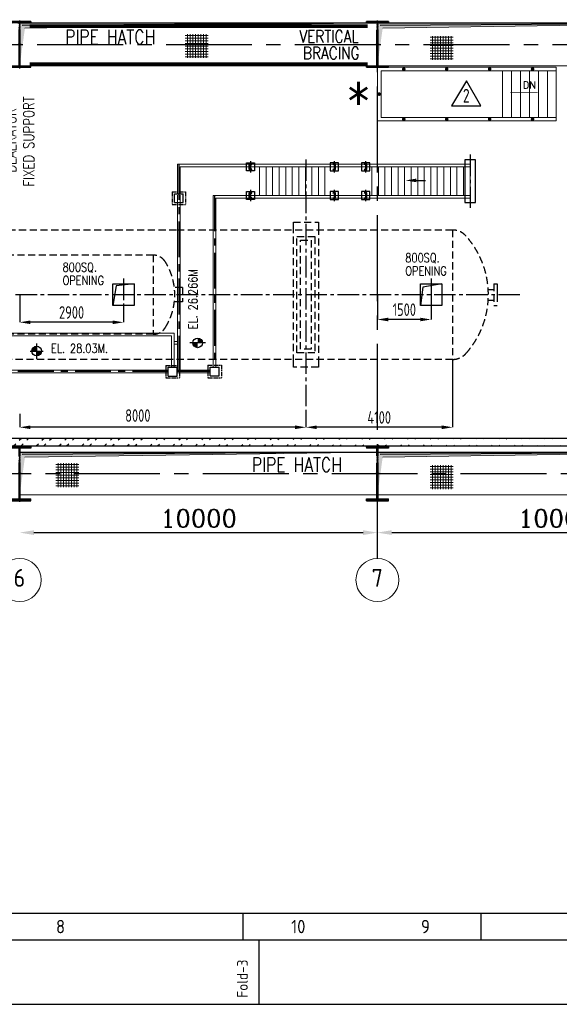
# Model space of a CAD drawing. Extents: x -287416 to 4934791, y -504132 to 1826789.
# Tile 89 of 256: x 42063 to 57147, y 146322 to 173857. Entities that reach past the tile are written whole.
import ezdxf
from ezdxf.enums import TextEntityAlignment as Align

# ---------------------------------------------------------------- set-up
doc = ezdxf.new("R2010")
doc.units = 0
doc.header["$LTSCALE"] = 800
doc.header["$MEASUREMENT"] = 0
for name, pattern in [('CENTER', [2, 1.25, -0.25, 0.25, -0.25]), ('CENTER2', [1.125, 0.75, -0.125, 0.125, -0.125]), ('CONTINOUS', [0]), ('DASHDOT', [1, 0.5, -0.25, 0, -0.25]), ('HIDDEN', [0.375, 0.25, -0.125])]:
    doc.linetypes.add(name, pattern=pattern)
doc.layers.get('0').update_dxf_attribs({"linetype": 'CONTINUOUS'})
doc.layers.get('DEFPOINTS').update_dxf_attribs({"linetype": 'CONTINUOUS'})
for name, color, linetype in [('CEN', 2, 'CENTER'), ('CL', 2, 'CENTER2'), ('COL', 1, 'CENTER'), ('GRID', 8, 'CENTER'), ('HANGERS', 1, 'CONTINUOUS'), ('HATCH', 9, 'CONTINUOUS'), ('MECH_EQ', 251, 'HIDDEN'), ('OBN', 1, 'CONTINUOUS'), ('PIPE', 1, 'CONTINUOUS'), ('REV3', 2, 'CONTINUOUS'), ('STR', 2, 'CONTINUOUS'), ('WALL', 6, 'CONTINUOUS')]:
    doc.layers.add(name, color=color, linetype=linetype)
for name, color, linetype, lineweight in [('DIM', 4, 'CONTINUOUS', 15), ('DOOR', 235, 'CONTINUOUS', 13), ('PIPE OPENING HATCH', 7, 'CONTINUOUS', 13), ('STEEL', 6, 'CONTINUOUS', 15), ('T', 3, 'CONTINUOUS', 15), ('TEXT', 3, 'CONTINUOUS', 15)]:
    doc.layers.add(name, color=color, linetype=linetype, lineweight=lineweight)
doc.styles.add('ROMANC', font='romanc')
doc.styles.add('ROMAND', font='romand')
doc.styles.add('ROMANS', font='ISO9.shx', dxfattribs={"width": 0.8})
doc.styles.add('S1', font='SIMPLEX.SHX', dxfattribs={"height": 200})
doc.styles.add('S3', font='ROMANS1.SHX', dxfattribs={"width": 0.8})
doc.styles.get("Standard").update_dxf_attribs({"font": 'ISO9'})
doc.dimstyles.new('STANDARD$0', dxfattribs={"dimtxt": 250, "dimasz": 200, "dimexe": 0, "dimexo": 0, "dimgap": 100, "dimtad": 1, "dimdec": 0, "dimzin": 0, "dimdsep": 46, "dimtxsty": 'S1', "dimcen": 0, "dimadec": 0, "dimazin": 0, "dimtfac": 1, "dimtdec": 0, "dimtmove": 2, "dimatfit": 3, "dimfxl": 1, "dimtolj": 1, "dimtzin": 0, "dimarcsym": 0})

# ---------------------------------------------------------------- blocks, each defined once
blk = doc.blocks.new('*D796')
at = {"layer": 'DEFPOINTS', "color": 0, "linetype": 'Continuous', "transparency": 16777216}
for p in [(42063, 159513), (52063, 159513), (52063, 159513)]:
    blk.add_point(p, dxfattribs=at)
at = {"layer": 'DIM', "color": 4, "linetype": 'Continuous', "lineweight": -2, "transparency": 16777216}
blk.add_line((42463, 159513), (51663, 159513), dxfattribs=at)
at = {"layer": 'DIM', "color": 4, "linetype": 'Continuous', "transparency": 16777216}
for points in [[(42463, 159579), (42463, 159446), (42063, 159513)], [(51663, 159579), (51663, 159446), (52063, 159513)]]:
    blk.add_solid(points, dxfattribs=at)
at = {"layer": 'DIM', "linetype": 'Continuous', "transparency": 16777216, "insert": (47063, 159913), "char_height": 500, "attachment_point": 5, "style": 'ROMANC'}
blk.add_mtext('\\A1;10000', dxfattribs=at)
blk = doc.blocks.new('*D797')
at = {"layer": 'DEFPOINTS', "color": 0, "linetype": 'Continuous', "transparency": 16777216}
for p in [(52063, 159513), (62063, 159513), (62063, 159513)]:
    blk.add_point(p, dxfattribs=at)
at = {"layer": 'DIM', "linetype": 'Continuous', "lineweight": -2, "transparency": 16777216}
for p, q in [((52063, 159513), (52063, 159513)), ((62063, 159513), (62063, 159513))]:
    blk.add_line(p, q, dxfattribs=at)
at = {"layer": 'DIM', "color": 4, "linetype": 'Continuous', "lineweight": -2, "transparency": 16777216}
blk.add_line((52463, 159513), (61663, 159513), dxfattribs=at)
at = {"layer": 'DIM', "color": 4, "linetype": 'Continuous', "transparency": 16777216}
for points in [[(52463, 159580), (52463, 159447), (52063, 159513)], [(61663, 159580), (61663, 159447), (62063, 159513)]]:
    blk.add_solid(points, dxfattribs=at)
at = {"layer": 'DIM', "linetype": 'Continuous', "transparency": 16777216, "insert": (57063, 159913), "char_height": 500, "attachment_point": 5, "style": 'ROMANC'}
blk.add_mtext('\\A1;10000', dxfattribs=at)
blk = doc.blocks.new('A$C1C927E47')
at = {"layer": 'COL'}
h = blk.add_hatch(dxfattribs=at)
h.set_pattern_fill('ANSI31', color=256, scale=100, style=0)
h.paths.add_polyline_path([(16, 0), (0, 0), (0, -710), (16, -710)])
h.paths.add_polyline_path([(16, 710), (0, 710), (0, 0), (16, 0)])
h.paths.add_polyline_path([(0, 710), (-16, 710), (-16, 0), (0, 0)])
h.paths.add_polyline_path([(0, 0), (-16, 0), (-16, -710), (0, -710)])
h.paths.add_polyline_path([(-310, -710), (-310, -760), (0, -760), (0, -710)])
h.paths.add_polyline_path([(310, -760), (310, -710), (0, -710), (0, -760)])
h.paths.add_polyline_path([(310, 710), (310, 760), (0, 760), (0, 710)])
h.paths.add_polyline_path([(-310, 760), (-310, 710), (0, 710), (0, 760)])
for p, q in [((310, 760), (-310, 760)), ((-310, 760), (-310, 710)), ((310, 710), (-310, 710)), ((-16, -710), (-16, 710)), ((16, -710), (16, 710)), ((310, 760), (310, 710)), ((-310, -710), (310, -710)), ((-310, -760), (-310, -710)), ((-310, -760), (310, -760)), ((310, -760), (310, -710))]:
    blk.add_line(p, q, dxfattribs=at)
at = {"layer": 'COL', "color": 2}
for p, q in [((0, -792), (0, 792)), ((44, 0), (-44, 0)), ((44, 0), (-44, 0))]:
    blk.add_line(p, q, dxfattribs=at)
blk = doc.blocks.new('A$C14326149')
at = {"layer": 'COL'}
h = blk.add_hatch(dxfattribs=at)
h.set_pattern_fill('ANSI31', color=256, scale=100, style=0)
h.paths.add_polyline_path([(310, 640), (0, 640), (0, 600), (310, 600)])
h.paths.add_polyline_path([(0, 600), (0, 640), (-310, 640), (-310, 600)])
h.paths.add_polyline_path([(0, -640), (0, -600), (-310, -600), (-310, -640)])
h.paths.add_polyline_path([(0, -600), (0, -640), (310, -640), (310, -600)])
h.paths.add_polyline_path([(-16, 0), (0, 0), (0, 600), (-16, 600)])
h.paths.add_polyline_path([(0, 0), (16, 0), (16, 600), (0, 600)])
h.paths.add_polyline_path([(16, 0), (0, 0), (0, -600), (16, -600)])
h.paths.add_polyline_path([(-16, -600), (0, -600), (0, 0), (-16, 0)])
for p, q in [((310, 640), (-310, 640)), ((-310, 640), (-310, 600)), ((310, 600), (-310, 600)), ((-16, -600), (-16, 600)), ((16, -600), (16, 600)), ((310, 640), (310, 600)), ((-310, -600), (310, -600)), ((-310, -640), (-310, -600)), ((-310, -640), (310, -640)), ((310, -640), (310, -600))]:
    blk.add_line(p, q, dxfattribs=at)
at = {"layer": 'COL', "color": 2}
for p, q in [((0, -672), (0, 672)), ((44, 0), (-44, 0))]:
    blk.add_line(p, q, dxfattribs=at)
blk = doc.blocks.new('*D821')
at = {"layer": 'DEFPOINTS', "color": 0, "transparency": 16777216}
for p in [(42063, 162831), (50063, 162874), (42063, 162459)]:
    blk.add_point(p, dxfattribs=at)
at = {"layer": 'DIM', "color": 9, "lineweight": -2, "transparency": 16777216}
for p, q in [((42063, 162831), (42063, 162459)), ((50063, 162874), (50063, 162459)), ((49763, 162459), (42363, 162459))]:
    blk.add_line(p, q, dxfattribs=at)
at = {"layer": 'DIM', "color": 9, "transparency": 16777216}
for points in [[(42363, 162509), (42363, 162409), (42063, 162459)], [(49763, 162509), (49763, 162409), (50063, 162459)]]:
    blk.add_solid(points, dxfattribs=at)
at = {"layer": 'DIM', "transparency": 16777216, "insert": (45366, 162787), "char_height": 350, "attachment_point": 5, "style": 'ROMANS'}
blk.add_mtext('\\A1;8000', dxfattribs=at)
blk = doc.blocks.new('*D822')
at = {"layer": 'DEFPOINTS', "color": 0, "transparency": 16777216}
for p in [(54163, 164348), (50063, 162874), (50063, 162459)]:
    blk.add_point(p, dxfattribs=at)
at = {"layer": 'DIM', "color": 9, "lineweight": -2, "transparency": 16777216}
for p, q in [((54163, 164348), (54163, 162459)), ((50063, 162874), (50063, 162459)), ((53863, 162459), (50363, 162459))]:
    blk.add_line(p, q, dxfattribs=at)
at = {"layer": 'DIM', "color": 9, "transparency": 16777216}
for points in [[(50363, 162509), (50363, 162409), (50063, 162459)], [(53863, 162509), (53863, 162409), (54163, 162459)]]:
    blk.add_solid(points, dxfattribs=at)
at = {"layer": 'DIM', "transparency": 16777216, "insert": (52113, 162734), "char_height": 350, "attachment_point": 5, "style": 'ROMANS'}
blk.add_mtext('\\A1;4100', dxfattribs=at)
blk = doc.blocks.new('*D872')
at = {"layer": 'DEFPOINTS', "color": 0, "transparency": 16777216}
for p in [(42064, 166181), (44964, 165866), (42064, 165395)]:
    blk.add_point(p, dxfattribs=at)
at = {"layer": 'DIM', "color": 9, "lineweight": -2, "transparency": 16777216}
for p, q in [((42064, 166181), (42064, 165395)), ((44964, 165866), (44964, 165395)), ((44664, 165395), (42364, 165395))]:
    blk.add_line(p, q, dxfattribs=at)
at = {"layer": 'DIM', "color": 9, "transparency": 16777216}
for points in [[(42364, 165445), (42364, 165345), (42064, 165395)], [(44664, 165445), (44664, 165345), (44964, 165395)]]:
    blk.add_solid(points, dxfattribs=at)
at = {"layer": 'DIM', "transparency": 16777216, "insert": (43514, 165670), "char_height": 350, "attachment_point": 5, "style": 'ROMANS'}
blk.add_mtext('\\A1;2900', dxfattribs=at)
blk = doc.blocks.new('*D873')
at = {"layer": 'DEFPOINTS', "color": 0, "transparency": 16777216}
for p in [(52064, 166166), (53564, 166166), (52064, 165473)]:
    blk.add_point(p, dxfattribs=at)
at = {"layer": 'DIM', "color": 9, "lineweight": -2, "transparency": 16777216}
for p, q in [((52064, 166166), (52064, 165473)), ((53564, 166166), (53564, 165473)), ((53264, 165473), (52364, 165473))]:
    blk.add_line(p, q, dxfattribs=at)
at = {"layer": 'DIM', "color": 9, "transparency": 16777216}
for points in [[(52364, 165523), (52364, 165423), (52064, 165473)], [(53264, 165523), (53264, 165423), (53564, 165473)]]:
    blk.add_solid(points, dxfattribs=at)
at = {"layer": 'DIM', "transparency": 16777216, "insert": (52814, 165748), "char_height": 350, "attachment_point": 5, "style": 'ROMANS'}
blk.add_mtext('\\A1;1500', dxfattribs=at)
blk = doc.blocks.new('A$C731D3036')
for p, q in [((-2590.23, 37.8), (-251.24, 37.8)), ((-1407.4, 37.79), (-1407.4, 26.67)), ((-1308.88, 37.79), (-1308.88, 26.67)), ((-1400.73, 0), (-1400.73, 26.68))]:
    blk.add_line(p, q)
for points in [[(0, 1869.86), (-2643.59, 1869.86), (-2643.59, 0), (0, 0)], [(-26.68, 1843.18), (-2616.91, 1843.18), (-2616.91, 26.68), (-26.68, 26.68)]]:
    blk.add_lwpolyline(points, close=True)
for s, height, p in [('8', 5.56, (-1482.99, 32.23)), ('10', 5.558, (-1384.48, 32.23)), ('9', 5.56, (-1331.8, 32.23))]:
    blk.add_text(s, height=height).set_placement(p, align=Align.MIDDLE)
blk.add_text('Fold-3', height=4.447, rotation=90).set_placement((-1405.41, 2.74))
blk = doc.blocks.new('A$C10F2367A')
at = {"layer": 'CEN'}
for p, q in [((-5550, 3650), (-5550, -2112)), ((-4550, 2775), (-4550, -2023)), ((-5850, -2150), (-14610, -2150)), ((-4675, -2150), (-5600, -2150))]:
    blk.add_line(p, q, dxfattribs=at)
at = {"layer": 'PIPE', "color": 2, "linetype": 'CENTER2'}
for p, q in [((2590, 3917), (2590, 2433)), ((-3548, 3732), (-3548, 3418)), ((-1207, 3732), (-1207, 3418)), ((-332, 3732), (-332, 3418)), ((-3548, 2932), (-3548, 2617)), ((-1207, 2932), (-1207, 2618)), ((-332, 2932), (-332, 2618)), ((-14800, -1823), (-14800, -2477)), ((-10675, -1899), (-10675, -2401))]:
    blk.add_line(p, q, dxfattribs=at)
at = {"layer": 'PIPE', "color": 4}
for p, q in [((-3585, 3500), (-3585, 3650)), ((-3585, 3650), (-3510, 3650)), ((-3575, 3510), (-3575, 3640)), ((-3575, 3640), (-3520, 3640)), ((-3510, 3650), (-3510, 3650)), ((-1169, 3650), (-1244, 3650)), ((-1244, 3650), (-1244, 3650)), ((-1179, 3640), (-1234, 3640)), ((-1179, 3510), (-1179, 3640)), ((-1169, 3500), (-1169, 3650)), ((-294, 3650), (-369, 3650)), ((-369, 3650), (-369, 3650)), ((-304, 3640), (-359, 3640)), ((-304, 3510), (-304, 3640)), ((-294, 3500), (-294, 3650)), ((-3510, 3500), (-3585, 3500)), ((-3520, 3510), (-3575, 3510)), ((-3510, 3500), (-3510, 3500)), ((-1244, 3500), (-1169, 3500)), ((-1244, 3500), (-1244, 3500)), ((-1234, 3510), (-1179, 3510)), ((-369, 3500), (-294, 3500)), ((-369, 3500), (-369, 3500)), ((-359, 3510), (-304, 3510)), ((-5676, 2575), (-5676, 2825)), ((-5676, 2825), (-5426, 2825)), ((-5426, 2575), (-5426, 2825)), ((-3585, 2700), (-3585, 2850)), ((-3585, 2850), (-3510, 2850)), ((-3575, 2710), (-3575, 2840)), ((-3575, 2840), (-3520, 2840)), ((-3510, 2850), (-3510, 2850)), ((-1169, 2850), (-1244, 2850)), ((-1244, 2850), (-1244, 2850)), ((-1179, 2840), (-1234, 2840)), ((-1179, 2710), (-1179, 2840)), ((-1169, 2700), (-1169, 2850)), ((-294, 2850), (-369, 2850)), ((-369, 2850), (-369, 2850)), ((-304, 2840), (-359, 2840)), ((-304, 2710), (-304, 2840)), ((-294, 2700), (-294, 2850)), ((-5676, 2575), (-5426, 2575)), ((-3510, 2700), (-3585, 2700)), ((-3520, 2710), (-3575, 2710)), ((-3510, 2700), (-3510, 2700)), ((-1244, 2700), (-1169, 2700)), ((-1244, 2700), (-1244, 2700)), ((-1234, 2710), (-1179, 2710)), ((-369, 2700), (-294, 2700)), ((-369, 2700), (-369, 2700)), ((-359, 2710), (-304, 2710)), ((-10800, -2275), (-10800, -2025)), ((-10800, -2025), (-10550, -2025)), ((-10550, -2275), (-10550, -2025)), ((-5850, -2275), (-5850, -2025)), ((-5850, -2025), (-5600, -2025)), ((-5600, -2275), (-5600, -2025)), ((-4675, -2273), (-4675, -2023)), ((-4675, -2023), (-4425, -2023)), ((-4425, -2273), (-4425, -2023)), ((-10800, -2275), (-10550, -2275)), ((-5850, -2275), (-5600, -2275)), ((-4675, -2273), (-4425, -2273))]:
    blk.add_line(p, q, dxfattribs=at)
at = {"layer": 'PIPE', "color": 4, "linetype": 'CENTER2', "ltscale": 0.2}
for p, q in [((-5741, 2875), (-5361, 2875)), ((-5741, 2875), (-5741, 2525)), ((-5361, 2875), (-5361, 2525)), ((-5741, 2525), (-5361, 2525)), ((-10865, -1975), (-10485, -1975)), ((-10865, -1975), (-10865, -2325)), ((-10485, -1975), (-10485, -2325)), ((-5915, -1975), (-5535, -1975)), ((-5915, -1975), (-5915, -2325)), ((-5535, -1975), (-5535, -2325)), ((-4740, -1973), (-4360, -1973)), ((-4740, -1973), (-4740, -2323)), ((-4360, -1973), (-4360, -2323)), ((-10865, -2325), (-10485, -2325)), ((-5915, -2325), (-5535, -2325)), ((-4740, -2323), (-4360, -2323))]:
    blk.add_line(p, q, dxfattribs=at)
at = {"layer": 'PIPE', "color": 4}
for points in [[(-3663, 3690), (-3433, 3690), (-3433, 3460), (-3663, 3460)], [(-1092, 3690), (-1322, 3690), (-1322, 3460), (-1092, 3460)], [(-217, 3690), (-447, 3690), (-447, 3460), (-217, 3460)], [(2740, 2575), (2740, 3775), (2440, 3775), (2440, 2575)], [(-3663, 2890), (-3433, 2890), (-3433, 2660), (-3663, 2660)], [(-1092, 2890), (-1322, 2890), (-1322, 2660), (-1092, 2660)], [(-217, 2890), (-447, 2890), (-447, 2660), (-217, 2660)]]:
    blk.add_lwpolyline(points, close=True, dxfattribs=at)
for centre, start, end in [((-3520, 3650), 270, 0), ((-1234, 3650), 180, 270), ((-359, 3650), 180, 270), ((-3520, 3500), 0, 90), ((-1234, 3500), 90, 180), ((-359, 3500), 90, 180), ((-3520, 2850), 270, 0), ((-1234, 2850), 180, 270), ((-359, 2850), 180, 270), ((-3520, 2700), 0, 90), ((-1234, 2700), 90, 180), ((-359, 2700), 90, 180)]:
    blk.add_arc(centre, 10, start, end, dxfattribs=at)
at = {"layer": 'STEEL', "color": 1}
for p, q in [((-5588, 3650), (2590, 3650)), ((-5588, 3650), (-5588, 2825)), ((2589, 3650), (2589, 2700)), ((-5513, 3575), (-5513, 2825)), ((-5513, 3575), (2590, 3575)), ((-3296, 3575), (-3296, 2775)), ((-3113, 3575), (-3113, 2775)), ((-2930, 3575), (-2930, 2775)), ((-2747, 3575), (-2747, 2775)), ((-2564, 3575), (-2564, 2775)), ((-2381, 3575), (-2381, 2775)), ((-2198, 3575), (-2198, 2775)), ((-2015, 3575), (-2015, 2775)), ((-1832, 3575), (-1832, 2775)), ((-1649, 3575), (-1649, 2775)), ((-1466, 3575), (-1466, 2775)), ((-156, 3575), (-156, 2775)), ((27, 3575), (27, 2775)), ((210, 3575), (210, 2775)), ((393, 3575), (393, 2775)), ((576, 3575), (576, 2775)), ((759, 3575), (759, 2775)), ((942, 3575), (942, 2775)), ((1125, 3575), (1125, 2775)), ((1308, 3575), (1308, 2775)), ((1491, 3575), (1491, 2775)), ((1674, 3575), (1674, 2775)), ((1857, 3575), (1857, 2775)), ((2040, 3575), (2040, 2775)), ((2223, 3575), (2223, 2775)), ((2406, 3575), (2406, 2775)), ((-5588, 2785), (-5588, -2112)), ((-5513, 2785), (-5513, -2112)), ((-4588, 2775), (-4588, -2023)), ((-4588, 2775), (-3661, 2775)), ((-3661, 2775), (2590, 2775)), ((-4513, 2700), (-4513, -2023)), ((-3662, 2700), (-4513, 2700)), ((2590, 2700), (-3661, 2700)), ((-5686, -1072), (-14763, -1072)), ((-5686, -1072), (-5686, -2025)), ((-5761, -1147), (-14763, -1147)), ((-5761, -1147), (-5761, -2025)), ((-5588, -1312), (-5686, -1312)), ((-5588, -1387), (-5686, -1387)), ((-5850, -2112), (-14610, -2112)), ((-5850, -2187), (-14610, -2187)), ((-4675, -2112), (-5600, -2112)), ((-4675, -2187), (-5600, -2187))]:
    blk.add_line(p, q, dxfattribs=at)
at = {"layer": 'STR'}
blk.add_line((933, 3196), (1345, 3196), dxfattribs=at)
blk.add_solid([(1083, 3146), (1083, 3246), (783, 3196)], dxfattribs=at)
blk = doc.blocks.new('REV2')
at = {"layer": 'HANGERS', "linetype": 'Continuous'}
for p, q in [((95462, 93768), (95042, 93069)), ((95862, 93069), (95462, 93768)), ((95042, 93069), (95862, 93069))]:
    blk.add_line(p, q, dxfattribs=at)
at = {"layer": 'HANGERS', "linetype": 'Continuous', "style": 'ROMANS', "width": 0.8}
blk.add_text('2', height=383, dxfattribs=at).set_placement((95357, 93161))

msp = doc.modelspace()

# ---------------------------------------------------------------- hatches: boundary and pattern name
at = {"layer": 'DIM'}
h = msp.add_hatch(dxfattribs=at)
h.set_pattern_fill('ANSI37', color=256, scale=600, angle=45, style=0)
h.set_pattern_definition([(90, (16151.736, 124893.406), (-75, 1e-14), []), (180, (16151.736, 124893.406), (-1e-14, -75), [])])
h.paths.add_polyline_path([(47334.3, 173453.2), (46686.1, 173453.2), (46686.1, 172786.8), (47334.3, 172786.8)])
h = msp.add_hatch(dxfattribs=at)
h.set_pattern_fill('ANSI37', color=256, scale=600, angle=45, style=0)
h.set_pattern_definition([(90, (23001.2, 124839), (-75, 1e-14), []), (180, (23001.2, 124839), (-1e-14, -75), [])])
h.paths.add_polyline_path([(54183.8, 173398.8), (53535.6, 173398.8), (53535.6, 172732.4), (54183.8, 172732.4)])
h = msp.add_hatch(dxfattribs=at)
h.set_pattern_fill('ANSI37', color=256, scale=600, angle=45, style=0)
h.set_pattern_definition([(90, (12535.46, 112893.47), (-75, 1e-14), []), (180, (12535.46, 112893.47), (-1e-14, -75), [])])
h.paths.add_polyline_path([(43718.1, 161453.3), (43069.8, 161453.3), (43069.8, 160786.9), (43718.1, 160786.9)])
h = msp.add_hatch(dxfattribs=at)
h.set_pattern_fill('ANSI37', color=256, scale=600, angle=45, style=0)
h.set_pattern_definition([(90, (23001.2, 112839.06), (-75, 1e-14), []), (180, (23001.2, 112839.06), (-1e-14, -75), [])])
h.paths.add_polyline_path([(54183.8, 161398.9), (53535.6, 161398.9), (53535.6, 160732.5), (54183.8, 160732.5)])
at = {"layer": 'HATCH'}
h = msp.add_hatch(dxfattribs=at)
h.set_pattern_fill('ANSI32', color=256, scale=1200, style=0)
h.set_pattern_definition([(45, (-25068.97, 37702.6), (-318.198, 318.198), []), (45, (-24856.84, 37702.6), (-318.198, 318.198), [])])
edge = h.paths.add_edge_path()
edge.add_line((-10336.9, 162165.7), (61947.4, 162154.8))
edge.add_line((-10566.9, 161936.1), (61947.4, 161936.3))
at = {"layer": 'PIPE OPENING HATCH', "lineweight": -2}
for points in [[(42134.9, 173696.3), (42063.1, 172566.1), (42063.1, 173764.4), (52063.1, 173764.4)], [(52134.9, 173696.3), (52063.1, 172566.1), (52063.1, 173764.4), (62063.1, 173764.4)], [(42134.9, 161696.4), (42063.1, 160566.1), (42063.1, 161764.5), (52063.1, 161764.5)], [(52134.9, 161696.4), (52063.1, 160566.1), (52063.1, 161764.5), (62063.1, 161764.5)]]:
    msp.add_hatch(color=1, dxfattribs=at).paths.add_polyline_path(points)
at = {"layer": 'PIPE OPENING HATCH'}
h = msp.add_hatch(color=1, dxfattribs=at)
h.paths.add_polyline_path([(42146.7, 173166.1), (42079.1, 173166.1), (42079.1, 172681)])
h.paths.add_polyline_path([(52063.1, 173766.1), (42079.1, 173766.1), (42079.1, 173166.1), (42107.1, 173166.1), (42146.7, 173166.1), (42210.5, 173624.2)])
h = msp.add_hatch(color=1, dxfattribs=at)
h.paths.add_polyline_path([(52146.7, 173166.1), (52079.1, 173166.1), (52079.1, 172681)])
h.paths.add_polyline_path([(62063.1, 173766.1), (52079.1, 173766.1), (52079.1, 173166.1), (52107.1, 173166.1), (52146.7, 173166.1), (52210.5, 173624.2)])
h = msp.add_hatch(color=1, dxfattribs=at)
h.paths.add_polyline_path([(42146.7, 161166.1), (42079.1, 161166.1), (42079.1, 160681)])
h.paths.add_polyline_path([(52063.1, 161766.1), (42079.1, 161766.1), (42079.1, 161166.1), (42107.1, 161166.1), (42146.7, 161166.1), (42210.5, 161624.3)])
h = msp.add_hatch(color=1, dxfattribs=at)
h.paths.add_polyline_path([(52146.7, 161166.1), (52079.1, 161166.1), (52079.1, 160681)])
h.paths.add_polyline_path([(62063.1, 161766.1), (52079.1, 161766.1), (52079.1, 161166.1), (52107.1, 161166.1), (52146.7, 161166.1), (52210.5, 161624.3)])

# ---------------------------------------------------------------- linework, layer by layer
at = {"color": 0, "linetype": 'ByBlock'}
for p, q in [((42537.9, 164365.7), (42537.9, 164805.7)), ((47260.7, 164819.8), (46820.7, 164819.8)), ((42357.9, 164589), (42717.9, 164589))]:
    msp.add_line(p, q, dxfattribs=at)
at = {"color": 0, "linetype": 'ByBlock', "const_width": 135}
for points in [[(47105, 164819.8, 0.4142136), (47037.5, 164887.3, 1)], [(42537.9, 164656.5, 0.4142136), (42470.4, 164589, 1)], [(46970, 164819.8, 0.4142136), (47037.5, 164752.3, 1)], [(42537.9, 164521.5, 0.4142136), (42605.4, 164589, 1)]]:
    msp.add_lwpolyline(points, format="xyb", dxfattribs=at)
at = {"color": 0, "linetype": 'ByBlock'}
for centre in [(47037.5, 164819.8), (42537.9, 164589)]:
    msp.add_circle(centre, 135, dxfattribs=at)
at = {"layer": 'CL'}
for p, q in [((50063.1, 169949.1), (50063.1, 162874.3)), ((44963.7, 166616.1), (44963.7, 165716.1)), ((53564.2, 166616.1), (53564.2, 165716.1)), ((56047.8, 166166.1), (25040.3, 166166.1))]:
    msp.add_line(p, q, dxfattribs=at)
at = {"layer": 'DIM'}
for p, q in [((55563.1, 171126.1), (55563.1, 172426.1)), ((55813.1, 171126.1), (55813.1, 172426.1)), ((56063.1, 171126.1), (56063.1, 172426.1)), ((56313.1, 171126.1), (56313.1, 172426.1)), ((56563.1, 171126.1), (56563.1, 172426.1)), ((56813.1, 171126.1), (56813.1, 172426.1))]:
    msp.add_line(p, q, dxfattribs=at)
msp.add_lwpolyline([(52063.1, 172526.1), (57063.1, 172526.1), (57063.1, 171026.1), (52063.1, 171026.1)], close=True, dxfattribs=at)
msp.add_lwpolyline([(57063.1, 171126.1), (52163.1, 171126.1), (52163.1, 172426.1), (57063.1, 172426.1)], dxfattribs=at)
at = {"layer": 'DIM', "const_width": 50, "flags": 128}
for points in [[(52774.5, 172475.7, 1), (52824.5, 172475.7, 1)], [(53974.5, 172475.7, 1), (54024.5, 172475.7, 1)], [(55174.5, 172475.7, 1), (55224.5, 172475.7, 1)], [(56374.5, 172475.7, 1), (56424.5, 172475.7, 1)], [(52088.1, 171776.1, 1), (52138.1, 171776.1, 1)], [(52774.5, 171075.7, 1), (52824.5, 171075.7, 1)], [(53974.5, 171075.7, 1), (54024.5, 171075.7, 1)], [(55174.5, 171075.7, 1), (55224.5, 171075.7, 1)], [(56374.5, 171075.7, 1), (56424.5, 171075.7, 1)]]:
    msp.add_lwpolyline(points, format="xyb", close=True, dxfattribs=at)
at = {"layer": 'GRID', "linetype": 'CENTER2', "ltscale": 4}
for p, q in [((52063.1, 158788.1), (52063.1, 173748.5)), ((-11445.6, 173166.1), (86108.6, 173166.1)), ((-10415.2, 161166.1), (86155.8, 161166.2))]:
    msp.add_line(p, q, dxfattribs=at)
at = {"layer": 'MECH_EQ', "linetype": 'HIDDEN'}
for p, q in [((46443.6, 167975.1), (32013.1, 167975.1)), ((49813.1, 164542.1), (49813.1, 167790.1)), ((49813.1, 167790.1), (50313.1, 167790.1)), ((50313.1, 167790.1), (50313.1, 164542.1)), ((49913.1, 164642.1), (49913.1, 167690.1)), ((49913.1, 167690.1), (50213.1, 167690.1)), ((50213.1, 167690.1), (50213.1, 164642.1)), ((45798.1, 167273.1), (38331.2, 167273.1)), ((50313.1, 164542.1), (49813.1, 164542.1)), ((50213.1, 164642.1), (49913.1, 164642.1)), ((47550.2, 164357.1), (32013.1, 164357.1))]:
    msp.add_line(p, q, dxfattribs=at)
at = {"layer": 'MECH_EQ'}
for p, q in [((54163.1, 167975.1), (46461.2, 167975.1)), ((54163.1, 167975.1), (54163.1, 164357.1)), ((45798.1, 167273.1), (45798.1, 165059.1)), ((46613.1, 166366.1), (46386.5, 166366.1)), ((46613.1, 166366.1), (46613.1, 165966.1)), ((55158.5, 166316.1), (55313.1, 166316.1)), ((55313.1, 166466.1), (55313.1, 165866.1)), ((55313.1, 166466.1), (55413.1, 166466.1)), ((55413.1, 166466.1), (55413.1, 165866.1)), ((55413.1, 166316.1), (55413.1, 166016.1)), ((46613.1, 165966.1), (46386.5, 165966.1)), ((55158.5, 166016.1), (55313.1, 166016.1)), ((55313.1, 165866.1), (55413.1, 165866.1)), ((45798.1, 165059.1), (38331.2, 165059.1)), ((54163.1, 164357.1), (47550.2, 164357.1))]:
    msp.add_line(p, q, dxfattribs=at)
for points in [[(49713.1, 168041.1), (49713.1, 168191.1)], [(49713.1, 168191.1), (50413.1, 168191.1), (50413.1, 168041.1)], [(50413.1, 164291.1), (50413.1, 164141.1), (49713.1, 164141.1), (49713.1, 164291.1)]]:
    msp.add_lwpolyline(points, dxfattribs=at)
at = {"layer": 'MECH_EQ', "linetype": 'HIDDEN'}
for points in [[(49713.1, 164291.1), (49713.1, 168041.1)], [(50413.1, 168041.1), (50413.1, 164291.1)]]:
    msp.add_lwpolyline(points, dxfattribs=at)
at = {"layer": 'MECH_EQ'}
for points in [[(54163.8, 167975.1, -0.2132074), (54537.8, 167808, -0.3813922), (54537.8, 164524.1, -0.2132074), (54163.8, 164357.1)], [(46133.9, 167085.4, -0.2873434), (46133.9, 165246.7)]]:
    msp.add_lwpolyline(points, format="xyb", dxfattribs=at)
for centre, start, end in [((45794.9, 166873.1), 32.06331, 90), ((45794.9, 165459.1), 270, 327.93669)]:
    msp.add_arc(centre, 400, start, end, dxfattribs=at)
at = {"layer": 'OBN'}
for p, q in [((44764.2, 166410), (44663.7, 165866.1)), ((45263.7, 166466.1), (44764.2, 166410)), ((53329.2, 166374.2), (53264.2, 165866.1)), ((53864.2, 166466.1), (53329.2, 166374.2))]:
    msp.add_line(p, q, dxfattribs=at)
for points in [[(44663.7, 166466.1), (45263.7, 166466.1), (45263.7, 165866.1), (44663.7, 165866.1)], [(53264.2, 166466.1), (53864.2, 166466.1), (53864.2, 165866.1), (53264.2, 165866.1)]]:
    msp.add_lwpolyline(points, close=True, dxfattribs=at)
at = {"layer": 'PIPE OPENING HATCH', "color": 1, "lineweight": -2}
for p, q in [((42063.1, 173766.1), (52063.1, 173766.1)), ((52063.1, 173764.4), (42134.9, 173696.3)), ((52063.1, 173766.1), (62063.1, 173766.1)), ((62063.1, 173764.4), (52134.9, 173696.3)), ((42063.1, 161766.1), (52063.1, 161766.1)), ((52063.1, 161764.5), (42134.9, 161696.4)), ((52063.1, 161766.1), (62063.1, 161766.1)), ((62063.1, 161764.5), (52134.9, 161696.4))]:
    msp.add_line(p, q, dxfattribs=at)
at = {"layer": 'PIPE OPENING HATCH', "color": 1}
for p, q in [((42210.5, 173624.2), (52063.1, 173766.1)), ((52210.5, 173624.2), (62063.1, 173766.1)), ((42210.5, 161624.3), (52063.1, 161766.1)), ((52210.5, 161624.3), (62063.1, 161766.1))]:
    msp.add_line(p, q, dxfattribs=at)
for points in [[(42063.1, 173766.1), (52063.1, 173766.1), (52063.1, 172566.1), (42063.1, 172566.1)], [(52063.1, 173766.1), (62063.1, 173766.1), (62063.1, 172566.1), (52063.1, 172566.1)], [(42063.1, 161766.1), (52063.1, 161766.1), (52063.1, 160566.1), (42063.1, 160566.1)], [(52063.1, 161766.1), (62063.1, 161766.1), (62063.1, 160566.1), (52063.1, 160566.1)]]:
    msp.add_lwpolyline(points, close=True, dxfattribs=at)
at = {"layer": 'REV3', "linetype": 'Continuous', "flags": 128}
msp.add_lwpolyline([(55754.8, 171825.5, 0, 128.8, 0), (56059.4, 171825.5, 21.5, 21.5, 0), (56539, 171825.5, 21.5, 21.5, 0)], format="xyseb", dxfattribs=at)
at = {"layer": 'STR', "color": 7, "linetype": 'DASHDOT', "const_width": 100}
for points in [[(42338.1, 173676.1), (51788.1, 173676.1)], [(42338.1, 172616.1), (51788.1, 172616.1)]]:
    msp.add_lwpolyline(points, dxfattribs=at)
at = {"layer": 'TEXT'}
for centre in [(42063.1, 158188.1), (52063.1, 158188.1)]:
    msp.add_circle(centre, 600, dxfattribs=at)
at = {"layer": 'WALL'}
for p, q in [((-10566.9, 161936.1), (61947.4, 161936.3)), ((-10336.9, 162166.1), (61947.4, 162154.8))]:
    msp.add_line(p, q, dxfattribs=at)

# ---------------------------------------------------------------- block references
at = {"color": 1, "linetype": 'CONTINOUS', "lineweight": 15, "xscale": 67.46500254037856, "yscale": 67.46500254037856, "zscale": 67.46500254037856}
msp.add_blockref('A$C731D3036', (143254.7, 146321.8), dxfattribs=at)
at = {"layer": 'DIM'}
for name, p in [('A$C14326149', (42063.1, 173166.1)), ('A$C14326149', (52063.1, 173166.1)), ('REV2', (-40904.8, 78378.8)), ('A$C10F2367A', (52063.1, 166166.1))]:
    msp.add_blockref(name, p, dxfattribs=at)
at = {"layer": 'HATCH'}
for p in [(42063.1, 161166.1), (52063.1, 161166.1)]:
    msp.add_blockref('A$C1C927E47', p, dxfattribs=at)

# ---------------------------------------------------------------- texts
at = {"layer": 'DOOR', "ltscale": 101, "style": 'ROMAND'}
msp.add_text('DN', height=200, dxfattribs=at).set_placement((56310.6, 172029.4), align=Align.MIDDLE)
at = {"layer": 'T', "style": 'S3', "width": 0.8}
for s, height, p in [('PIPE HATCH', 400, (43331.7, 173174)), ('VERTICAL', 350, (49881.6, 173216.6)), ('BRACING', 350, (49980.9, 172750.9)), ('800SQ.', 250, (52841.9, 167073.6)), ('800SQ.', 250, (43262.2, 166808.9)), ('OPENING', 250, (52841.9, 166706.4)), ('OPENING', 250, (43262.2, 166441.7)), ('EL. 28.03M.', 250, (42937.8, 164539.4)), ('PIPE HATCH', 400, (48549.9, 161212.1))]:
    msp.add_text(s, height=height, dxfattribs=at).set_placement(p)
msp.add_text('EL. 26.266M', height=250, rotation=90, dxfattribs=at).set_placement((47030.5, 165197.5))
at = {"layer": 'T', "insert": (41667.1, 169171.1), "char_height": 300, "width": 2855.548, "attachment_point": 1, "rotation": 90, "style": 'S3'}
msp.add_mtext('\\pi410.63;DEAERATOR \\P\\pi22.06;FIXED SUPPORT', dxfattribs=at)
at = {"layer": 'T', "char_height": 300, "attachment_point": 1, "style": 'S3'}
for s, insert, width in [('\\pi152.64;MACHINE ROOM \\P\\pi421.21;AT EL.24.5M', (-4564.8, 171463.8), 3025.285), ('\\pi131.43;ROOF OF AIR  \\P\\pi2.0464e-012;WASHER ROOM \\P\\pi102.86;AT EL. 29.0M', (17457.5, 165861.9), 2605.714), ('\\pi78.246;PW TANK AT \\P\\pi369.67;EL. 29.0M', (12487.3, 165526.2), 2465.063)]:
    msp.add_mtext(s, dxfattribs=dict(at, insert=insert, width=width))
at = {"layer": 'TEXT', "style": 'ROMANC'}
msp.add_text('*', height=1125, dxfattribs=at).set_placement((51146.9, 171311.6))
at = {"layer": 'TEXT', "style": 'ROMANS'}
for s, p in [('6', (42057.2, 158247.1)), ('7', (52057.2, 158247.1))]:
    msp.add_text(s, height=500, dxfattribs=at).set_placement(p, align=Align.MIDDLE)
at = {"layer": 'TEXT', "insert": (50083.4, 179340), "char_height": 450, "width": 8892.585, "attachment_point": 1, "style": 'ROMANS'}
msp.add_mtext('\\pi229.15;COLUMNS TO BE RAISED UPTO \\P\\pi1437.7;33.0M FOR PROVIDING \\P\\pi417.72;SUPPORTING STRUCTURE FOR  \\P\\pi512.01;CRITICAL PIPING AND POWER \\P\\pi2629.1;CYCLE PIPING', dxfattribs=at)

# ---------------------------------------------------------------- dimensions: what is measured, and where the dimension line sits
at = {"layer": 'DIM'}
for base, p1, p2, picture, middle in [((42063.9, 165395.2), (44963.7, 165866.1), (42063.9, 166180.8), '*D872', (43513.8, 165670.2)), ((52063.9, 165473.5), (53564.2, 166166.1), (52063.9, 166166.1), '*D873', (52814, 165748.5))]:
    dim = msp.add_linear_dim(base=base, p1=p1, p2=p2, dimstyle='STANDARD$0', override={"dimtxt": 350, "dimasz": 300, "dimtxsty": 'ROMANS', "dimclrd": 9, "dimclre": 9, "dimclrt": 256, "dimtix": 1}, dxfattribs=at)
    dim.commit()
    dim.dimension.update_dxf_attribs({"geometry": picture, "text_midpoint": middle})
dim = msp.add_linear_dim(base=(50063.1, 162458.6), p1=(54163.1, 164348.1), p2=(50063.1, 162874.3), angle=180, dimstyle='STANDARD$0', override={"dimtxt": 350, "dimasz": 300, "dimtxsty": 'ROMANS', "dimclrd": 9, "dimclre": 9, "dimclrt": 256, "dimtix": 1}, dxfattribs=at)
dim.commit()
dim.dimension.update_dxf_attribs({"geometry": '*D822', "text_midpoint": (52113.1, 162733.6)})
dim = msp.add_linear_dim(base=(42063.1, 162458.6), p1=(50063.1, 162874.3), p2=(42063.1, 162831.2), angle=180, dimstyle='STANDARD$0', override={"dimtxt": 350, "dimasz": 300, "dimtxsty": 'ROMANS', "dimclrd": 9, "dimclre": 9, "dimclrt": 256, "dimtix": 1}, dxfattribs=at)
dim.commit()
dim.dimension.update_dxf_attribs({"geometry": '*D821', "text_midpoint": (45366.4, 162787.3), "dimtype": 160})
at = {"layer": 'DIM', "linetype": 'Continuous'}
for base, p1, p2, picture, middle in [((52063.1, 159512.8), (42063.1, 159512.8), (52063.1, 159512.8), '*D796', (47063.1, 159912.8)), ((62063.1, 159513.2), (52063.1, 159512.8), (62063.1, 159513.2), '*D797', (57063.1, 159913.2))]:
    dim = msp.add_linear_dim(base=base, p1=p1, p2=p2, dimstyle='STANDARD$0', override={"dimscale": 100, "dimtxt": 5, "dimasz": 4, "dimgap": 1.5, "dimtxsty": 'ROMANC', "dimclrd": 4, "dimclre": 256, "dimclrt": 256, "dimtix": 1}, dxfattribs=at)
    dim.commit()
    dim.dimension.update_dxf_attribs({"geometry": picture, "text_midpoint": middle})

doc.saveas('drawing.dxf')
